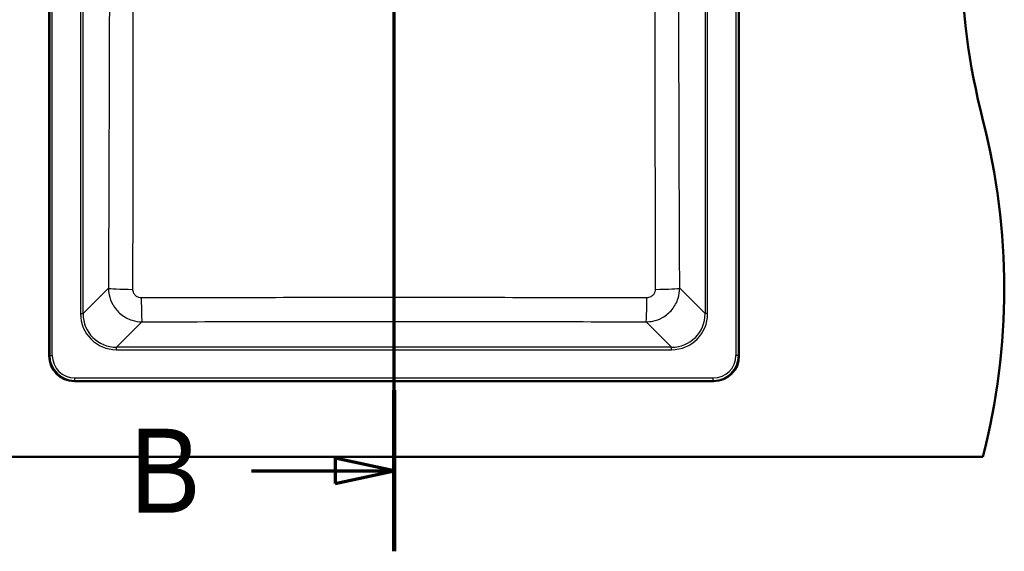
# Model space of a CAD drawing. Header units: millimetres. Extents: x 100 to 2000, y 93 to 3947.
# Tile 14 of 20: x 848 to 1433, y 3093 to 3408. Entities that reach past the tile are written whole.
import ezdxf

# ---------------------------------------------------------------- set-up
doc = ezdxf.new("R2010")
doc.units = ezdxf.units.MM
doc.header["$LTSCALE"] = 10
for name, color, linetype, lineweight in [('Section View Lines(ISO)', 7, 'Continuous', 70), ('Visible Edges(ISO)', 7, 'Continuous', 50), ('Visible Tangent Edges(ISO)', 7, 'Continuous', 25)]:
    doc.layers.add(name, color=color, linetype=linetype, lineweight=lineweight)
doc.styles.add('Text__5.0mm', font='arial.ttf', dxfattribs={"width": 0.9})

# ---------------------------------------------------------------- blocks, each defined once
blk = doc.blocks.new('2dTransSection1')
at = {"layer": 'Section View Lines(ISO)', "linetype": 'Continuous'}
for p, q in [((107.041, 309.266), (107.041, 394.703)), ((107.041, 389.917), (103.541, 390.667)), ((103.541, 390.667), (103.541, 389.167)), ((98.561, 389.917), (103.541, 389.917)), ((103.541, 389.917), (107.041, 389.917)), ((103.541, 389.167), (107.041, 389.917)), ((107.041, 314.052), (103.541, 314.802)), ((103.541, 314.802), (103.541, 313.302)), ((98.561, 314.052), (103.541, 314.052)), ((103.541, 314.052), (107.041, 314.052)), ((103.541, 313.302), (107.041, 314.052))]:
    blk.add_line(p, q, dxfattribs=at)
at = {"layer": 'Section View Lines(ISO)', "linetype": 'Continuous', "lineweight": 140}
for p, q in [((107.041, 385.13), (107.041, 394.703)), ((107.041, 309.266), (107.041, 318.839))]:
    blk.add_line(p, q, dxfattribs=at)
at = {"layer": 'Section View Lines(ISO)', "linetype": 'Continuous', "flags": 128}
for points in [[(103.541, 389.167), (107.041, 389.917)], [(103.541, 313.302), (107.041, 314.052)]]:
    blk.add_lwpolyline(points, dxfattribs=at)
at = {"layer": 'Section View Lines(ISO)'}
for points in [[(103.541, 389.167), (107.041, 389.917), (103.541, 390.667), (103.541, 389.167)], [(103.541, 313.302), (107.041, 314.052), (103.541, 314.802), (103.541, 313.302)]]:
    blk.add_solid(points, dxfattribs=at)
at = {"layer": 'Section View Lines(ISO)', "char_height": 5, "attachment_point": 7, "style": 'Text__5.0mm'}
for insert in [(91.353, 387.417), (91.353, 311.552)]:
    blk.add_mtext('B', dxfattribs=dict(at, insert=insert))

msp = doc.modelspace()

# ---------------------------------------------------------------- linework, layer by layer
at = {"layer": 'Visible Edges(ISO)'}
for p, q in [((865.41, 3688.83), (865.41, 3208.76)), ((1275.41, 3208.76), (1275.41, 3688.83)), ((880.38, 3193.8), (1260.45, 3193.8)), ((720.41, 3148.8), (1420.41, 3148.8))]:
    msp.add_line(p, q, dxfattribs=at)
for centre, start, end in [((1807.71, 3448.8), 165.52249, 194.47751), ((1033.12, 3248.8), 345.52249, 14.47751)]:
    msp.add_arc(centre, 400, start, end, dxfattribs=at)
for centre, major_axis in [((880.45, 3208.83), (-10.66, -10.66)), ((1260.38, 3208.83), (10.66, -10.66))]:
    msp.add_ellipse(centre, major_axis=major_axis, ratio=0.995146, start_param=5.50022, end_param=7.06615, dxfattribs=at)
at = {"layer": 'Visible Tangent Edges(ISO)'}
for p, q in [((865.74, 3688.51), (865.74, 3209.08)), ((867.23, 3209.08), (867.23, 3688.51)), ((1273.6, 3688.51), (1273.6, 3209.08)), ((1275.09, 3209.08), (1275.09, 3688.51)), ((884.04, 3663.75), (884.04, 3233.84)), ((885.53, 3233.84), (885.53, 3663.75)), ((1255.29, 3663.75), (1255.29, 3233.84)), ((1256.79, 3233.84), (1256.79, 3663.75)), ((900.64, 3248.94), (885.53, 3233.84)), ((1255.29, 3233.84), (1240.19, 3248.94)), ((884.04, 3233.84), (885.53, 3233.84)), ((1256.79, 3233.84), (1255.29, 3233.84)), ((905.46, 3213.92), (920.55, 3229.01)), ((1220.27, 3229.01), (1235.37, 3213.92)), ((1235.37, 3213.92), (905.46, 3213.92)), ((905.46, 3212.42), (905.46, 3213.92)), ((1235.37, 3212.42), (1235.37, 3213.92)), ((865.74, 3209.08), (865.41, 3208.76)), ((865.74, 3209.08), (867.23, 3209.08)), ((905.46, 3212.42), (1235.37, 3212.42)), ((1275.09, 3209.08), (1273.6, 3209.08)), ((1275.41, 3208.76), (1275.09, 3209.08)), ((1260.13, 3195.61), (880.7, 3195.61)), ((880.7, 3194.12), (880.7, 3195.61)), ((1260.13, 3194.12), (1260.13, 3195.61)), ((880.38, 3193.8), (880.7, 3194.12)), ((880.7, 3194.12), (1260.13, 3194.12)), ((1260.13, 3194.12), (1260.45, 3193.8))]:
    msp.add_line(p, q, dxfattribs=at)
for centre, major_axis, ratio, start_param, end_param in [((915.58, 3248.94), (-15, 0.06), 0.044541, 0.087353, 1.543286), ((1225.25, 3248.94), (15, 0.06), 0.044541, 4.739899, 6.195832), ((920.55, 3243.95), (0.04, -15), 0.026771, 4.757391, 6.195887), ((1220.27, 3243.95), (-0.04, -15), 0.026771, 0.087298, 1.525794), ((905.62, 3234), (-15.32, -15.32), 0.992433, 5.501585, 7.064785), ((905.62, 3234), (-14.27, -14.27), 0.991312, 5.501585, 7.064785), ((1235.21, 3234), (15.32, -15.32), 0.992433, 5.501585, 7.064785), ((1235.21, 3234), (14.27, -14.27), 0.991312, 5.501585, 7.064785), ((880.76, 3209.15), (-10.65, -10.65), 0.996111, 5.50022, 7.06615), ((880.76, 3209.15), (-9.59, -9.59), 0.995146, 5.50022, 7.06615), ((1260.06, 3209.15), (9.59, -9.59), 0.995146, 5.50022, 7.06615), ((1260.06, 3209.15), (10.65, -10.65), 0.996111, 5.50022, 7.06615)]:
    msp.add_ellipse(centre, major_axis=major_axis, ratio=ratio, start_param=start_param, end_param=end_param, dxfattribs=at)
for points, knots in [([(901.18, 3578.1), (901.23, 3555.96), (901.26, 3533.82), (901.28, 3488.89), (901.27, 3466.12), (901.22, 3433.38), (901.2, 3423.43), (901.1, 3381), (901, 3348.54), (900.81, 3293.7), (900.72, 3271.32), (900.64, 3248.94)], [-32.929696, -32.929696, -32.929696, -32.929696, -26.285662, -26.285662, -19.452184, -19.452184, -16.464848, -16.464848, -6.719811, -6.719811, 0, 0, 0, 0]), ([(915.17, 3248.28), (915.23, 3270.67), (915.28, 3293.07), (915.38, 3347.99), (915.42, 3380.51), (915.43, 3423.09), (915.43, 3433.08), (915.43, 3465.95), (915.43, 3488.85), (915.43, 3534), (915.44, 3556.25), (915.43, 3578.47)], [0, 0, 0, 0, 6.719811, 6.719811, 16.464848, 16.464848, 19.452184, 19.452184, 26.285662, 26.285662, 32.929696, 32.929696, 32.929696, 32.929696]), ([(1225.4, 3578.47), (1225.39, 3550.48), (1225.4, 3522.45), (1225.4, 3467.28), (1225.39, 3440.17), (1225.41, 3394.97), (1225.42, 3376.86), (1225.48, 3321.9), (1225.56, 3285.08), (1225.66, 3248.28)], [0, 0, 0, 0, 8.369128, 8.369128, 16.46485, 16.46485, 21.886355, 21.886355, 32.929699, 32.929699, 32.929699, 32.929699]), ([(1240.19, 3248.94), (1240.05, 3285.72), (1239.91, 3322.5), (1239.74, 3377.35), (1239.69, 3395.41), (1239.59, 3440.45), (1239.56, 3467.44), (1239.55, 3522.32), (1239.59, 3550.22), (1239.65, 3578.1)], [-32.929699, -32.929699, -32.929699, -32.929699, -21.886355, -21.886355, -16.46485, -16.46485, -8.369128, -8.369128, 0, 0, 0, 0]), ([(900.64, 3248.94), (900.64, 3247.65), (900.78, 3246.35), (901.45, 3243.04), (902.18, 3241.06), (904.43, 3237.05), (906.07, 3235.1), (909.99, 3231.9), (912.28, 3230.68), (916.6, 3229.33), (918.58, 3229.02), (920.55, 3229.01)], [0, 0, 0, 0, 0.0981329, 0.0981329, 0.2551457, 0.2551457, 0.4432629, 0.4432629, 0.6343427, 0.6343427, 0.7837728, 0.7837728, 0.7837728, 0.7837728]), ([(920.15, 3243.28), (919.66, 3243.28), (919.16, 3243.35), (918.07, 3243.69), (917.49, 3243.99), (916.51, 3244.79), (916.1, 3245.28), (915.54, 3246.29), (915.36, 3246.79), (915.2, 3247.62), (915.16, 3247.95), (915.17, 3248.28)], [-0.7837728, -0.7837728, -0.7837728, -0.7837728, -0.6343427, -0.6343427, -0.4432629, -0.4432629, -0.2551457, -0.2551457, -0.0981329, -0.0981329, 0, 0, 0, 0]), ([(1220.27, 3229.01), (1221.56, 3229.02), (1222.86, 3229.15), (1226.15, 3229.82), (1228.12, 3230.55), (1232.11, 3232.78), (1234.05, 3234.4), (1237.25, 3238.29), (1238.48, 3240.56), (1239.86, 3244.9), (1240.18, 3246.93), (1240.19, 3248.94)], [0, 0, 0, 0, 0.0975184, 0.0975184, 0.2535479, 0.2535479, 0.4403231, 0.4403231, 0.6309501, 0.6309501, 0.7837729, 0.7837729, 0.7837729, 0.7837729]), ([(1225.66, 3248.28), (1225.66, 3247.77), (1225.59, 3247.26), (1225.25, 3246.16), (1224.94, 3245.59), (1224.14, 3244.62), (1223.65, 3244.21), (1222.65, 3243.65), (1222.16, 3243.47), (1221.32, 3243.31), (1221, 3243.28), (1220.67, 3243.28)], [-0.7837729, -0.7837729, -0.7837729, -0.7837729, -0.6309501, -0.6309501, -0.4403231, -0.4403231, -0.2535479, -0.2535479, -0.0975184, -0.0975184, 0, 0, 0, 0]), ([(1220.67, 3243.28), (1170.63, 3243.34), (1120.53, 3243.36), (1020.3, 3243.36), (970.19, 3243.34), (920.15, 3243.28)], [0, 0, 0, 0, 14.988016, 14.988016, 29.976032, 29.976032, 29.976032, 29.976032]), ([(920.55, 3229.01), (970.5, 3229.13), (1020.45, 3229.2), (1120.37, 3229.2), (1170.33, 3229.13), (1220.27, 3229.01)], [-29.976032, -29.976032, -29.976032, -29.976032, -14.988016, -14.988016, 0, 0, 0, 0])]:
    msp.add_open_spline(points, degree=3, knots=knots, dxfattribs=at)

# ---------------------------------------------------------------- block references
at = {"layer": 'Section View Lines(ISO)', "xscale": 10, "yscale": 10, "zscale": 10}
msp.add_blockref('2dTransSection1', (0, 0), dxfattribs=at)

doc.saveas('drawing.dxf')
